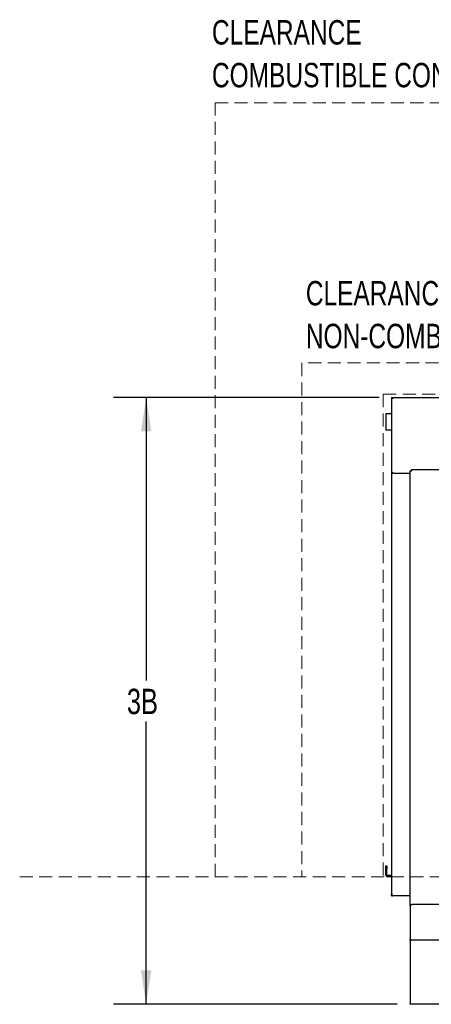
# Model space of a CAD drawing. Header units: inches. Extents: x 35 to 165, y 14 to 119.
# Tile 15 of 39: x 39 to 58, y 69 to 115. Entities that reach past the tile are written whole.
import ezdxf

# ---------------------------------------------------------------- set-up
doc = ezdxf.new("R2010")
doc.units = ezdxf.units.IN
doc.header["$LTSCALE"] = 12
doc.header["$MEASUREMENT"] = 0
doc.linetypes.add('HIDDEN', pattern=[0.075, 0.05, -0.025])
doc.layers.add('FORMAT', color=7, linetype='Continuous')
doc.styles.add('SLDTEXTSTYLE0', font='TXT', dxfattribs={"width": 0.75})
doc.dimstyles.new('SLDDIMSTYLE1', dxfattribs={"dimtxt": 1.17, "dimasz": 1.56, "dimexe": 0, "dimexo": 0.0625, "dimgap": 0.2925, "dimtad": 0, "dimtih": 1, "dimtoh": 1, "dimdec": 3, "dimrnd": 1e-09, "dimzin": 12, "dimdsep": 46, "dimlunit": 5, "dimtxsty": 'SLDTEXTSTYLE0', "dimsah": 1, "dimcen": 0.09, "dimadec": 0, "dimazin": 3, "dimtfac": 1, "dimtdec": 3, "dimtofl": 0, "dimtmove": 0, "dimatfit": 3, "dimfxl": 0, "dimfrac": 2, "dimtolj": 1, "dimtzin": 12, "dimarcsym": 0})

# ---------------------------------------------------------------- blocks, each defined once
blk = doc.blocks.new('_D_7')
at = {"layer": 'FORMAT'}
for p, q in [((55.131, 97.303), (42.89, 97.303)), ((44.39, 97.303), (44.39, 84.264)), ((44.39, 69.333), (44.39, 82.372)), ((55.963, 69.333), (42.89, 69.333))]:
    blk.add_line(p, q, dxfattribs=at)
for points in [[(44.39, 97.303), (44.15, 95.743), (44.63, 95.743)], [(44.39, 69.333), (44.63, 70.893), (44.15, 70.893)]]:
    blk.add_solid(points, dxfattribs=at)
at = {"layer": 'FORMAT', "insert": (43.5, 83.881), "char_height": 1.17, "attachment_point": 1, "style": 'SLDTEXTSTYLE0'}
blk.add_mtext('3B', dxfattribs=at)
blk = doc.blocks.new('SW_NOTE_0_6')
at = {"layer": 'FORMAT', "color": 0, "char_height": 1.125, "attachment_point": 1, "style": 'SLDTEXTSTYLE0'}
for s, insert in [('CLEARANCE', (0, 1.45)), ('NON-COMBUSTIBLE CONSTRUCTION', (0, -0.522))]:
    blk.add_mtext(s, dxfattribs=dict(at, insert=insert))
blk = doc.blocks.new('SW_NOTE_0_7')
at = {"layer": 'FORMAT', "color": 0, "char_height": 1.125, "attachment_point": 1, "style": 'SLDTEXTSTYLE0'}
for s, insert in [('CLEARANCE', (0, 1.45)), ('COMBUSTIBLE CONSTRUCTION', (0, -0.522))]:
    blk.add_mtext(s, dxfattribs=dict(at, insert=insert))

msp = doc.modelspace()

# ---------------------------------------------------------------- linework, layer by layer
at = {"color": 7, "linetype": 'Continuous', "lineweight": 25}
for p, q in [((55.6878, 97.3031), (55.6878, 93.8031)), ((55.6878, 97.3031), (55.7258, 97.3031)), ((55.7308, 97.2651), (55.7258, 97.2651)), ((55.7308, 97.277), (55.7308, 97.3031)), ((55.7308, 97.3031), (78.8948, 97.3031)), ((55.4378, 96.5531), (55.4378, 95.8031)), ((55.5078, 96.5531), (55.4378, 96.5531)), ((55.6878, 96.5531), (55.5078, 96.5531)), ((55.5078, 95.8031), (55.4378, 95.8031)), ((55.6878, 95.8031), (55.5078, 95.8031)), ((56.6044, 93.9766), (56.6044, 93.9386)), ((78.0213, 93.9766), (56.6044, 93.9766)), ((55.6878, 93.8031), (55.7258, 93.8031)), ((55.6878, 93.8031), (55.6878, 74.4017)), ((55.6878, 93.8031), (55.7458, 93.8031)), ((55.7308, 93.8031), (55.7308, 93.8293)), ((56.5628, 93.8031), (55.7458, 93.8031)), ((56.5628, 93.9351), (56.6008, 93.9351)), ((56.5628, 73.8796), (56.5628, 93.9351)), ((55.4378, 75.7151), (55.4878, 75.7151)), ((55.4378, 75.5901), (55.4378, 75.7151)), ((55.4378, 75.2851), (55.4378, 75.5901)), ((55.4878, 75.7151), (55.4878, 75.5901)), ((55.4878, 75.2851), (55.4878, 75.5901)), ((55.6878, 75.2651), (55.5078, 75.2651)), ((55.6878, 75.2151), (55.5078, 75.2151)), ((55.6878, 74.4017), (55.6878, 74.3981)), ((55.6878, 74.3401), (55.6878, 74.3981)), ((55.6878, 74.3981), (55.7458, 74.3981)), ((55.6878, 74.3401), (55.7458, 74.3401)), ((56.5628, 74.3401), (55.7458, 74.3401)), ((56.5628, 73.8796), (56.5628, 72.3511)), ((58.6253, 73.9421), (56.6253, 73.9421)), ((56.5628, 72.2921), (56.5628, 72.3511)), ((78.0628, 72.2921), (56.5628, 72.2921)), ((56.5628, 72.2921), (56.5628, 69.3749)), ((56.6218, 72.2894), (56.6218, 72.2921)), ((56.5628, 69.3749), (56.5628, 69.3722)), ((56.5628, 69.3332), (56.5628, 69.3722)), ((56.6218, 69.3332), (56.5628, 69.3332)), ((56.6218, 69.3332), (56.6218, 69.3411)), ((62.1064, 69.3332), (56.6218, 69.3332))]:
    msp.add_line(p, q, dxfattribs=at)
for centre, radius, start, end in [((55.5078, 75.2851), 0.07, 180, 270), ((55.5078, 75.2851), 0.02, 180, 270), ((56.6253, 73.8796), 0.0625, 90, 180)]:
    msp.add_arc(centre, radius, start, end, dxfattribs=at)
for points in [[(55.6878, 97.3031), (55.6887, 97.2983), (55.6905, 97.2886), (55.7039, 97.2741), (55.723, 97.2596), (55.7382, 97.25), (55.7458, 97.2451)], [(55.7258, 97.3031), (55.7261, 97.2983), (55.7268, 97.2886), (55.7314, 97.2741), (55.738, 97.2596), (55.7432, 97.25), (55.7458, 97.2451)], [(55.7458, 97.2451), (55.7446, 97.2527), (55.7421, 97.2679), (55.7383, 97.2871), (55.7346, 97.3005), (55.7321, 97.3023), (55.7308, 97.3031)], [(55.7458, 93.8611), (55.7382, 93.8563), (55.723, 93.8466), (55.7039, 93.8321), (55.6905, 93.8176), (55.6887, 93.808), (55.6878, 93.8031)], [(55.7458, 93.8611), (55.7432, 93.8563), (55.738, 93.8466), (55.7314, 93.8321), (55.7268, 93.8176), (55.7261, 93.808), (55.7258, 93.8031)], [(55.7308, 93.8031), (55.7321, 93.804), (55.7346, 93.8057), (55.7383, 93.8192), (55.7421, 93.8383), (55.7446, 93.8535), (55.7458, 93.8611)], [(55.7458, 74.3981), (55.7382, 74.3984), (55.723, 74.399), (55.7039, 74.3999), (55.6905, 74.4008), (55.6887, 74.4014), (55.6878, 74.4017)], [(56.6218, 69.3411), (56.6141, 69.3404), (56.5987, 69.3391), (56.5792, 69.3466), (56.5655, 69.3591), (56.5637, 69.3696), (56.5628, 69.3749)]]:
    msp.add_open_spline(points, degree=3, dxfattribs=at)
for points, knots in [([(55.7458, 97.2451), (55.7446, 97.2478), (55.7422, 97.2528), (55.7399, 97.2567), (55.7388, 97.2586)], [0, 0, 0, 0, 0.5286374, 1, 1, 1, 1]), ([(56.6208, 93.9186), (56.6195, 93.9262), (56.6181, 93.9338), (56.6154, 93.9478), (56.614, 93.9543), (56.6112, 93.965), (56.6099, 93.9693), (56.6071, 93.9751), (56.6058, 93.9766), (56.6044, 93.9766)], [0, 0, 0, 0, 0.25, 0.25, 0.5, 0.5, 0.75, 0.75, 1, 1, 1, 1]), ([(55.7388, 93.8477), (55.7399, 93.8495), (55.7422, 93.8534), (55.7446, 93.8585), (55.7458, 93.8611)], [0, 0, 0, 0, 0.4713626, 1, 1, 1, 1]), ([(56.5628, 93.9351), (56.5628, 93.9337), (56.5644, 93.9323), (56.5702, 93.9296), (56.5745, 93.9282), (56.5852, 93.9255), (56.5916, 93.9241), (56.6057, 93.9214), (56.6133, 93.92), (56.6208, 93.9186)], [0, 0, 0, 0, 0.25, 0.25, 0.5, 0.5, 0.75, 0.75, 1, 1, 1, 1]), ([(56.6008, 93.9351), (56.6008, 93.9323), (56.603, 93.9296), (56.6104, 93.9241), (56.6156, 93.9214), (56.6208, 93.9186)], [0, 0, 0, 0, 0.5, 0.5, 1, 1, 1, 1]), ([(56.6208, 93.9186), (56.6181, 93.9239), (56.6154, 93.9291), (56.6099, 93.9365), (56.6071, 93.9386), (56.6044, 93.9386)], [0, 0, 0, 0, 0.5, 0.5, 1, 1, 1, 1]), ([(56.5904, 72.2921), (56.5933, 72.2909), (56.6024, 72.2871), (56.6139, 72.2885), (56.6218, 72.2894)], [0, 0, 0, 0, 0.3162523, 1, 1, 1, 1])]:
    msp.add_open_spline(points, degree=3, knots=knots, dxfattribs=at)
at = {"layer": 'FORMAT', "linetype": 'HIDDEN', "lineweight": 18}
for p, q in [((47.5628, 75.2151), (47.5628, 110.8996)), ((47.5628, 110.8996), (87.0628, 110.8996)), ((83.0628, 98.8996), (51.5628, 98.8996)), ((51.5628, 98.8996), (51.5628, 75.2151)), ((55.3128, 97.4651), (79.3128, 97.4651)), ((55.3128, 97.4651), (55.3128, 75.2151)), ((38.5628, 75.2151), (117.3189, 75.2151))]:
    msp.add_line(p, q, dxfattribs=at)

# ---------------------------------------------------------------- block references
at = {"layer": 'FORMAT'}
for name, p in [('SW_NOTE_0_7', (47.4211, 113.2567)), ('SW_NOTE_0_6', (51.7476, 101.2287))]:
    msp.add_blockref(name, p, dxfattribs=at)

# ---------------------------------------------------------------- dimensions: what is measured, and where the dimension line sits
dim = msp.add_linear_dim(base=(44.3897, 97.3031), p1=(56.5628, 69.3332), p2=(55.7308, 97.3031), angle=90, text='3B', dimstyle='SLDDIMSTYLE1', dxfattribs=at)
dim.commit()
dim.dimension.update_dxf_attribs({"geometry": '_D_7', "text_midpoint": (44.3897, 83.3182), "dimtype": 160})

doc.saveas('drawing.dxf')
